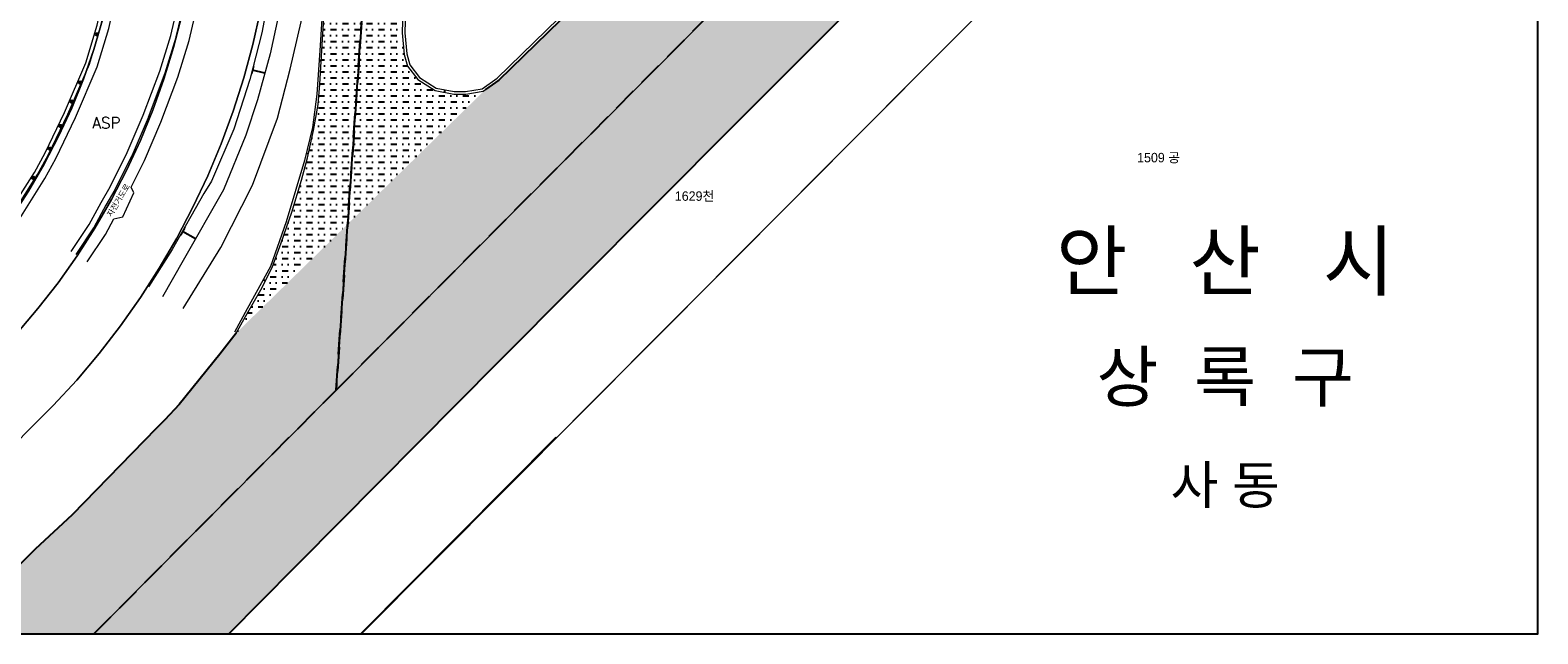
# Model space of a CAD drawing. Header units: metres. Extents: x 183400 to 184400, y 422200 to 427800.
# Tile 2 of 221: x 183903 to 184300, y 422200 to 422359. Entities that reach past the tile are written whole.
import ezdxf
from ezdxf.enums import TextEntityAlignment as Align

# ---------------------------------------------------------------- set-up
doc = ezdxf.new("R2010")
doc.units = ezdxf.units.M
doc.linetypes.add('DASHED2', pattern=[9.525, 6.35, -3.175])
doc.linetypes.add('HIDDEN', pattern=[9.525, 6.35, -3.175])
for name, color, linetype in [('NR', 7, 'Continuous'), ('도면리-t', 252, 'Continuous'), ('동별경계', 3, 'DASHED2'), ('일람표', 7, 'Continuous'), ('하천', 140, 'Continuous')]:
    doc.layers.add(name, color=color, linetype=linetype)
for name, color, linetype, lineweight in [('지번', 252, 'Continuous', 5), ('지적', 252, 'Continuous', 5), ('현황도', 7, 'Continuous', 5)]:
    doc.layers.add(name, color=color, linetype=linetype, lineweight=lineweight)
doc.styles.get("Standard").update_dxf_attribs({"font": 'romans.shx', "bigfont": 'ghs.shx'})
doc.styles.add('UPM', font='Gulim.ttf')
doc.styles.add('돋움', font='Dotum.ttf')

msp = doc.modelspace()

# ---------------------------------------------------------------- hatches: boundary and pattern name
at = {"layer": '하천'}
h = msp.add_hatch(dxfattribs=at)
h.set_pattern_fill('MUDST', color=256, scale=0.25, style=0)
h.paths.add_polyline_path([(184300, 422498.85), (184296.72, 422498.81), (184262.47, 422495.36), (184248.59, 422492.35), (184238.15, 422489.72), (184235.33, 422489.01), (184230.82, 422487.87), (184227.88, 422487.13), (184218.03, 422484.65), (184202.92, 422479.51), (184187.23, 422473.03), (184155.52, 422457.86), (184132.86, 422443.88), (184111.21, 422427.47), (184103.01, 422420.59), (184090.91, 422408.88), (184026.11, 422345.8), (184022.6, 422343.35), (183956.88, 422279.21), (183952.55, 422273.63), (183941.89, 422260.36), (183938.07, 422256.36), (183935.81, 422254.1), (183913.62, 422231.3), (183903.85, 422222.27), (183886.26, 422204.84), (183881.52, 422200), (183954.94, 422200), (183972.33, 422217.55), (183973.65, 422218.89), (184025.76, 422271.35), (184088.51, 422334.29), (184130.52, 422376.37), (184147.28, 422392.98), (184152.95, 422398.14), (184161.93, 422405.05), (184190.27, 422424.42), (184208.37, 422434.74), (184219.51, 422440.06), (184234.84, 422446.27), (184239.38, 422447.91), (184242.4, 422448.88), (184246.98, 422450.32), (184249.7, 422451.29), (184253.91, 422452.83), (184293.57, 422462.87), (184300, 422463.81)])
h = msp.add_hatch(dxfattribs=at)
h.set_pattern_fill('MUDST', color=256, scale=0.25, style=0)
h.paths.add_polyline_path([(184005.84, 422442.81), (183985.1, 422444.77), (183983.84, 422428.26), (183983.07, 422415.86), (183982.41, 422402.93), (183981.9, 422395.87), (183977.45, 422394.95), (183977.35, 422395.14), (183975.01, 422395.18), (183974.83, 422392.93), (183977.39, 422392.84), (183978.74, 422393.1), (183981.46, 422392.06), (183982.21, 422391.08), (183981.87, 422387.06), (183981.01, 422376.59), (183980.22, 422366.15), (183979.62, 422356.65), (183978.94, 422344.8), (183978.49, 422339.39), (183977.25, 422332.53), (183975.67, 422325.35), (183974.1, 422319.47), (183971.51, 422311.09), (183968.73, 422302.98), (183966.33, 422296.5), (183963.37, 422290.63), (183959.29, 422283.55), (183956.88, 422279.21), (184021.96, 422342.9), (184017.41, 422342.13), (184014.23, 422342.13), (184009.32, 422343.09), (184004.76, 422346), (184002.01, 422349.53), (184001.12, 422352.59), (184000.65, 422358.24), (184001, 422370.72)])

# ---------------------------------------------------------------- linework, layer by layer
for points in [[(184090.91, 422408.88), (184026.11, 422345.8), (184022.6, 422343.35)], [(183881.52, 422200), (183954.94, 422200), (183972.33, 422217.55), (183973.65, 422218.89), (184025.76, 422271.35), (184088.51, 422334.29), (184130.52, 422376.37)], [(183956.88, 422279.21), (183952.55, 422273.63), (183941.89, 422260.36), (183938.07, 422256.36), (183935.81, 422254.1), (183913.62, 422231.3), (183903.85, 422222.27), (183886.26, 422204.84)]]:
    msp.add_lwpolyline(points)
at = {"layer": 'NR', "linetype": 'HIDDEN'}
msp.add_line((183964.43, 422347.63), (183961.15, 422348.48), dxfattribs=at)
at = {"layer": 'NR'}
for p, q in [((183979.29, 422350.9), (183978.71, 422350.94)), ((184011.83, 422342.6), (184011.97, 422343.29)), ((184011.83, 422342.6), (184011.97, 422343.29)), ((183975.9, 422326.38), (183975.32, 422326.53)), ((183946.16, 422304.02), (183942.73, 422305.96)), ((183964.54, 422292.94), (183963.95, 422293.27))]:
    msp.add_line(p, q, dxfattribs=at)
at = {"layer": 'NR', "linetype": 'HIDDEN'}
for points in [[(183960.66, 422346.59), (183961.63, 422350.37), (183960.76, 422346.56), (183961.73, 422350.34)], [(183960.87, 422347), (183961.62, 422349.9), (183960.98, 422346.97), (183961.72, 422349.88)], [(183961.09, 422347.41), (183961.61, 422349.44), (183961.19, 422347.38), (183961.71, 422349.42)]]:
    msp.add_solid(points, dxfattribs=at)
at = {"layer": 'NR'}
for points in [[(183978.67, 422350.19), (183978.76, 422351.69), (183978.71, 422350.19), (183978.8, 422351.69)], [(183978.72, 422350.36), (183978.79, 422351.52), (183978.76, 422350.36), (183978.83, 422351.51)], [(183978.77, 422350.53), (183978.82, 422351.34), (183978.81, 422350.53), (183978.86, 422351.34)], [(184011.07, 422343.46), (184012.86, 422343.11), (184011.06, 422343.41), (184012.85, 422343.06)], [(184011.07, 422343.46), (184012.86, 422343.11), (184011.06, 422343.41), (184012.85, 422343.06)], [(184011.27, 422343.37), (184012.64, 422343.1), (184011.26, 422343.32), (184012.63, 422343.05)], [(184011.27, 422343.37), (184012.64, 422343.1), (184011.26, 422343.32), (184012.63, 422343.05)], [(184011.47, 422343.28), (184012.43, 422343.09), (184011.46, 422343.24), (184012.42, 422343.05)], [(184011.47, 422343.28), (184012.43, 422343.09), (184011.46, 422343.24), (184012.42, 422343.05)], [(183975.13, 422325.77), (183975.51, 422327.29), (183975.17, 422325.76), (183975.55, 422327.28)], [(183975.21, 422325.93), (183975.5, 422327.1), (183975.25, 422325.92), (183975.54, 422327.09)], [(183975.3, 422326.1), (183975.5, 422326.92), (183975.34, 422326.09), (183975.54, 422326.91)], [(183941.77, 422304.26), (183943.69, 422307.66), (183941.86, 422304.21), (183943.79, 422307.61)], [(183942.09, 422304.6), (183943.56, 422307.21), (183942.18, 422304.55), (183943.66, 422307.16)], [(183942.4, 422304.94), (183943.43, 422306.77), (183942.49, 422304.89), (183943.53, 422306.72)], [(183963.53, 422292.5), (183964.37, 422294.03), (183963.57, 422292.48), (183964.41, 422294)], [(183963.67, 422292.66), (183964.31, 422293.83), (183963.71, 422292.64), (183964.36, 422293.81)], [(183963.81, 422292.81), (183964.26, 422293.63), (183963.85, 422292.79), (183964.3, 422293.61)]]:
    msp.add_solid(points, dxfattribs=at)
at = {"layer": '동별경계', "linetype": 'DASHED2'}
for points in [[(183919.36, 422200), (183983.23, 422264.19), (184005.06, 422579.57), (184028.42, 422916.95), (184030.49, 422946.88), (184094.22, 423868.64), (184119.18, 423867.3), (184147.53, 423866.35), (184149.98, 423866.13), (184153.63, 423870.43), (184160.01, 423878.68), (184155.65, 423879.54), (184149.75, 423909.83), (184148.52, 423920.17), (184139.19, 423955.37)], [(184028.42, 422916.95), (184005.06, 422579.57), (183983.23, 422264.19), (184099.01, 422380.56), (184107.37, 422388.68), (184116, 422396.5), (184124.89, 422404.02), (184134.04, 422411.24), (184143.43, 422418.13), (184153.05, 422424.7), (184162.88, 422430.93), (184172.93, 422436.82), (184183.18, 422442.37), (184193.6, 422447.56), (184204.2, 422452.38), (184214.96, 422456.85), (184225.87, 422460.93), (184236.91, 422464.65), (184248.07, 422467.98), (184259.34, 422470.92), (184270.71, 422473.48), (184282.15, 422475.64), (184293.66, 422477.41), (184300, 422478.17)]]:
    msp.add_lwpolyline(points, dxfattribs=at)
at = {"layer": '일람표'}
msp.add_lwpolyline([(183700, 422200), (184300, 422200), (184300, 422600), (183700, 422600)], close=True, dxfattribs=at)
at = {"layer": '지적', "linetype": 'Continuous'}
for points in [[(183820.61, 422200), (183892.12, 422271.83), (183893, 422272.73), (183898.94, 422279.05), (183904.58, 422285.64), (183909.92, 422292.48), (183914.94, 422299.55), (183919.63, 422306.85), (183923.98, 422314.36), (183927.98, 422322.05), (183931.63, 422329.92), (183934.92, 422337.95), (183937.83, 422346.12), (183940.38, 422354.41), (183942.54, 422362.81), (183944.31, 422371.3), (183945.7, 422379.86), (183946.69, 422388.48), (183947.04, 422392.8), (183958.3, 422555.66), (183960.66, 422589.72), (183983.03, 422913), (183990.57, 422919.56), (183956.51, 422921.89)], [(183956.51, 422921.89), (183963.08, 422914.35), (183962.53, 422906.45), (183928.73, 422419.55), (183926.22, 422385.24), (183925.16, 422377.84), (183923.6, 422369.75), (183921.65, 422361.75), (183919.32, 422353.85), (183916.61, 422346.08), (183913.53, 422338.44), (183910.08, 422330.97), (183906.27, 422323.67), (183902.12, 422316.56), (183897.62, 422309.66), (183892.8, 422302.99), (183887.66, 422296.56), (183877.94, 422285.94), (183833.48, 422241.27), (183823.3, 422231.04)], [(183980.12, 422581.29), (183978.74, 422561.34), (183966.99, 422391.42), (183966.16, 422382.3), (183964.93, 422373.21), (183963.3, 422364.19), (183961.29, 422355.25), (183958.88, 422346.41), (183956.09, 422337.68), (183952.93, 422329.07), (183949.39, 422320.62), (183945.49, 422312.33), (183941.22, 422304.21), (183936.61, 422296.29), (183931.66, 422288.58), (183926.37, 422281.09), (183920.77, 422273.84), (183914.85, 422266.84), (183908.63, 422260.11), (183906.29, 422257.72), (183848.83, 422200)], [(183919.36, 422200), (183983.23, 422264.19), (184005.06, 422579.57), (183980.12, 422581.29)], [(184005.06, 422579.57), (183983.23, 422264.19), (184099.01, 422380.56)], [(183965.85, 422562.23), (183958.3, 422555.66), (183947.04, 422392.8), (183946.69, 422388.48), (183945.7, 422379.86), (183944.31, 422371.3), (183942.54, 422362.81), (183940.38, 422354.41), (183937.83, 422346.12), (183934.92, 422337.95), (183931.63, 422329.92), (183927.98, 422322.05), (183923.98, 422314.36), (183919.63, 422306.85), (183914.94, 422299.55), (183909.92, 422292.48), (183904.58, 422285.64), (183898.94, 422279.05), (183893, 422272.73), (183892.12, 422271.83), (183820.61, 422200)], [(183848.83, 422200), (183906.29, 422257.72), (183908.63, 422260.11), (183914.85, 422266.84), (183920.77, 422273.84), (183926.37, 422281.09), (183931.66, 422288.58), (183936.61, 422296.29), (183941.22, 422304.21), (183945.49, 422312.33), (183949.39, 422320.62), (183952.93, 422329.07), (183956.09, 422337.68), (183958.88, 422346.41), (183961.29, 422355.25), (183963.3, 422364.19), (183964.93, 422373.21), (183966.16, 422382.3), (183966.99, 422391.42), (183978.74, 422561.34), (183965.85, 422562.23)], [(184300, 422478.17), (184293.66, 422477.41), (184282.15, 422475.64), (184270.71, 422473.48), (184259.34, 422470.92), (184248.07, 422467.98), (184236.91, 422464.65), (184225.87, 422460.93), (184214.96, 422456.85), (184204.2, 422452.38), (184193.6, 422447.56), (184183.18, 422442.37), (184172.93, 422436.82), (184162.88, 422430.93), (184153.05, 422424.7), (184143.43, 422418.13), (184134.04, 422411.24), (184124.89, 422404.02), (184116, 422396.5), (184107.37, 422388.68), (184099.01, 422380.56), (183983.23, 422264.19), (183919.36, 422200)], [(183989.64, 422200), (184041.16, 422251.76), (184041.35, 422251.64), (184041.4, 422251.69), (184049.88, 422260.21), (184161.74, 422372.58), (184168.91, 422379.5), (184176.35, 422386.13), (184184.05, 422392.46), (184192, 422398.47), (184200.18, 422404.15), (184208.59, 422409.51), (184217.2, 422414.52), (184226.01, 422419.18), (184234.99, 422423.48), (184244.15, 422427.42), (184253.45, 422431), (184262.89, 422434.19), (184272.45, 422437), (184282.11, 422439.43), (184291.86, 422441.47), (184300, 422442.83)], [(184300, 422442.83), (184291.86, 422441.47), (184282.11, 422439.43), (184272.45, 422437), (184262.89, 422434.19), (184253.45, 422431), (184244.15, 422427.42), (184234.99, 422423.48), (184226.01, 422419.18), (184217.2, 422414.52), (184208.59, 422409.51), (184200.18, 422404.15), (184192, 422398.47), (184184.05, 422392.46), (184176.35, 422386.13), (184168.91, 422379.5), (184161.74, 422372.58), (183989.95, 422200)], [(183814.54, 422400.32), (183805.56, 422269.19), (183833.48, 422241.27), (183877.94, 422285.94), (183887.66, 422296.56), (183892.8, 422302.99), (183897.62, 422309.66), (183902.12, 422316.56), (183906.27, 422323.67), (183910.08, 422330.97), (183913.53, 422338.44), (183916.61, 422346.08), (183919.32, 422353.85), (183921.65, 422361.75), (183923.6, 422369.75), (183925.16, 422377.84), (183926.22, 422385.24), (183919.93, 422393.02), (183814.54, 422400.32)]]:
    msp.add_lwpolyline(points, dxfattribs=at)
at = {"layer": '현황도'}
for p, q in [((183939.62, 422357.55), (183941.7, 422366.27)), ((183941.08, 422357.21), (183943.16, 422365.92)), ((183936.74, 422348.23), (183939.62, 422357.55)), ((183938.17, 422347.79), (183941.05, 422357.11)), ((183941.05, 422357.11), (183941.08, 422357.21)), ((183932.37, 422336.61), (183936.74, 422348.23)), ((183933.78, 422336.08), (183938.14, 422347.71)), ((183938.14, 422347.71), (183938.17, 422347.79)), ((183928.16, 422326.74), (183932.37, 422336.61)), ((183929.54, 422326.15), (183933.75, 422336.02)), ((183933.75, 422336.02), (183933.78, 422336.08)), ((183923.65, 422317.72), (183928.16, 422326.74)), ((183924.99, 422317.05), (183929.5, 422326.06)), ((183929.5, 422326.06), (183929.54, 422326.15)), ((183924.95, 422316.97), (183924.99, 422317.05)), ((183918.15, 422307.78), (183921.27, 422313.64)), ((183919.47, 422307.08), (183922.6, 422312.94)), ((183913.42, 422300.71), (183918.15, 422307.78)), ((183914.67, 422299.87), (183919.39, 422306.95)), ((183919.39, 422306.95), (183919.47, 422307.08))]:
    msp.add_line(p, q, dxfattribs=at)
for points in [[(183981.69, 422560.95), (183981.75, 422556.26), (183981.38, 422547.34), (183980.76, 422537.04), (183979.85, 422523.56), (183978.33, 422502.31), (183977.15, 422485.84), (183975.74, 422462.39), (183974.78, 422448.63), (183973.31, 422427.38), (183972.19, 422409.39), (183971.23, 422392.13), (183970.44, 422381.94), (183969.65, 422372.39), (183967.9, 422362.48), (183965.87, 422352.77), (183962.49, 422340.67), (183959.45, 422331.35), (183953.53, 422316.97), (183942.9, 422298.28), (183937.49, 422288.79)], [(184016.01, 422536.86), (184013.8, 422535.92), (184013.15, 422535.27), (184012.93, 422534.55), (184008.57, 422483.43), (184001, 422370.72), (184000.65, 422358.24), (184001.12, 422352.59), (184002.01, 422349.53), (184004.76, 422346), (184009.32, 422343.09), (184014.23, 422342.13), (184017.41, 422342.13), (184021.96, 422342.9), (184026.11, 422345.8), (184090.91, 422408.88), (184103.01, 422420.59), (184111.21, 422427.47)], [(184017.25, 422536.63), (184014.2, 422535.33), (184013.76, 422534.9), (184013.62, 422534.42), (184009.27, 422483.37), (184001.7, 422370.68), (184001.35, 422358.26), (184001.82, 422352.72), (184002.65, 422349.85), (184005.24, 422346.53), (184009.58, 422343.75), (184014.3, 422342.83), (184017.35, 422342.83), (184021.69, 422343.57), (184025.67, 422346.34), (184090.43, 422409.38), (184102.55, 422421.11), (184110.75, 422428.01)], [(183917.58, 422297.93), (183922.44, 422305.21), (183924.6, 422309.26), (183927.03, 422309.8), (183929.86, 422316.14), (183929.19, 422317.62), (183932.7, 422324.63), (183937.02, 422334.75), (183941.47, 422346.62), (183944.44, 422356.23), (183946.6, 422365.27), (183948.5, 422376.36), (183950.12, 422390.28), (183950.93, 422402.55), (183951.6, 422411.07), (183951.87, 422414.44)], [(183942.91, 422285.67), (183952.81, 422301.71), (183961.18, 422318.2), (183967.73, 422335.85), (183971.12, 422348.73), (183974.87, 422364.92), (183977.05, 422384.99), (183977.39, 422392.84), (183980.97, 422391.49), (183981.58, 422390.4), (183981.11, 422383.33), (183979.92, 422369), (183978.89, 422353.65), (183978.14, 422342.14), (183977, 422333.31), (183974.86, 422324.69), (183970.08, 422308.51), (183965.89, 422296.78), (183959.74, 422285.62), (183956.39, 422279.47)], [(183968, 422390.93), (183967.13, 422381.21), (183966.2, 422371.88), (183963.66, 422358.25), (183960.5, 422345.98), (183956.3, 422332.94), (183950.37, 422319.26), (183948.39, 422315.95), (183940.03, 422301.18), (183933.72, 422291.41)], [(183897.13, 422311.13), (183903.68, 422321.51), (183906.51, 422326.68), (183911.58, 422337.31), (183917.24, 422350.41), (183920.19, 422360.26), (183923.65, 422375.9), (183924.92, 422385.18)], [(183897.98, 422310.6), (183904.54, 422321), (183907.41, 422326.22), (183912.49, 422336.9), (183918.18, 422350.07), (183921.16, 422360.01), (183924.64, 422375.72), (183925.91, 422385.04)], [(183899.84, 422309.42), (183906.43, 422319.88), (183909.36, 422325.22), (183914.49, 422335.99), (183920.26, 422349.31), (183923.29, 422359.46), (183926.81, 422375.33), (183928.17, 422385.33)], [(183956.88, 422279.21), (183959.29, 422283.55), (183963.37, 422290.63), (183966.33, 422296.5), (183968.73, 422302.98), (183971.51, 422311.09), (183974.1, 422319.47), (183975.67, 422325.35), (183977.25, 422332.53), (183978.49, 422339.39), (183978.94, 422344.8), (183979.62, 422356.65), (183980.22, 422366.15), (183981.01, 422376.59), (183981.87, 422387.06)], [(183921.27, 422313.64), (183923.65, 422317.72)], [(183922.57, 422312.89), (183924.95, 422316.97)]]:
    msp.add_lwpolyline(points, dxfattribs=at)
for centre, radius in [((183919.89, 422357.79), 0.19), ((183919.97, 422358.14), 0.167), ((183920.17, 422357.61), 0.159), ((183920.19, 422357.93), 0.132), ((183920.26, 422358.19), 0.137), ((183920.43, 422357.99), 0.119), ((183915.42, 422345.09), 0.19), ((183915.49, 422345.43), 0.167), ((183915.7, 422344.9), 0.159), ((183915.72, 422345.23), 0.132), ((183915.79, 422345.49), 0.137), ((183915.95, 422345.28), 0.119), ((183913.31, 422340.42), 0.167), ((183913.53, 422340.21), 0.132), ((183913.61, 422340.47), 0.137), ((183913.77, 422340.27), 0.119), ((183913.23, 422340.07), 0.19), ((183913.52, 422339.89), 0.159), ((183910.28, 422333.63), 0.19), ((183910.35, 422333.98), 0.167), ((183910.56, 422333.45), 0.159), ((183910.58, 422333.77), 0.132), ((183910.65, 422334.03), 0.137), ((183910.82, 422333.83), 0.119), ((183907.49, 422327.65), 0.19), ((183907.57, 422328), 0.167), ((183907.78, 422327.46), 0.159), ((183907.79, 422327.79), 0.132), ((183907.87, 422328.05), 0.137), ((183908.03, 422327.84), 0.119), ((183903.26, 422320.31), 0.167), ((183903.56, 422320.37), 0.137), ((183903.18, 422319.97), 0.19), ((183903.47, 422319.78), 0.159), ((183903.48, 422320.11), 0.132), ((183903.72, 422320.16), 0.119)]:
    msp.add_circle(centre, radius, dxfattribs=at)

# ---------------------------------------------------------------- texts
at = {"layer": '도면리-t', "style": '돋움'}
for s, height, p in [('안   산   시', 15, (184217.57, 422298.33)), ('상  록  구', 13, (184217.57, 422267.83)), ('사 동', 10, (184217.57, 422239.31))]:
    msp.add_text(s, height=height, dxfattribs=at).set_placement(p, align=Align.MIDDLE)
at = {"layer": '지번', "style": 'UPM'}
for s, p in [('1509 공', (184200.03, 422325.42)), ('1629천', (184077.72, 422315.29))]:
    msp.add_text(s, height=2.5, dxfattribs=at).set_placement(p, align=Align.MIDDLE_CENTER)
at = {"layer": '현황도'}
msp.add_text('ASP', height=2.944, dxfattribs=at).set_placement((183918.95, 422333.11))
msp.add_text('자전거도로', height=1.5, rotation=58.9707, dxfattribs=at).set_placement((183924.11, 422309.61))

doc.saveas('drawing.dxf')
